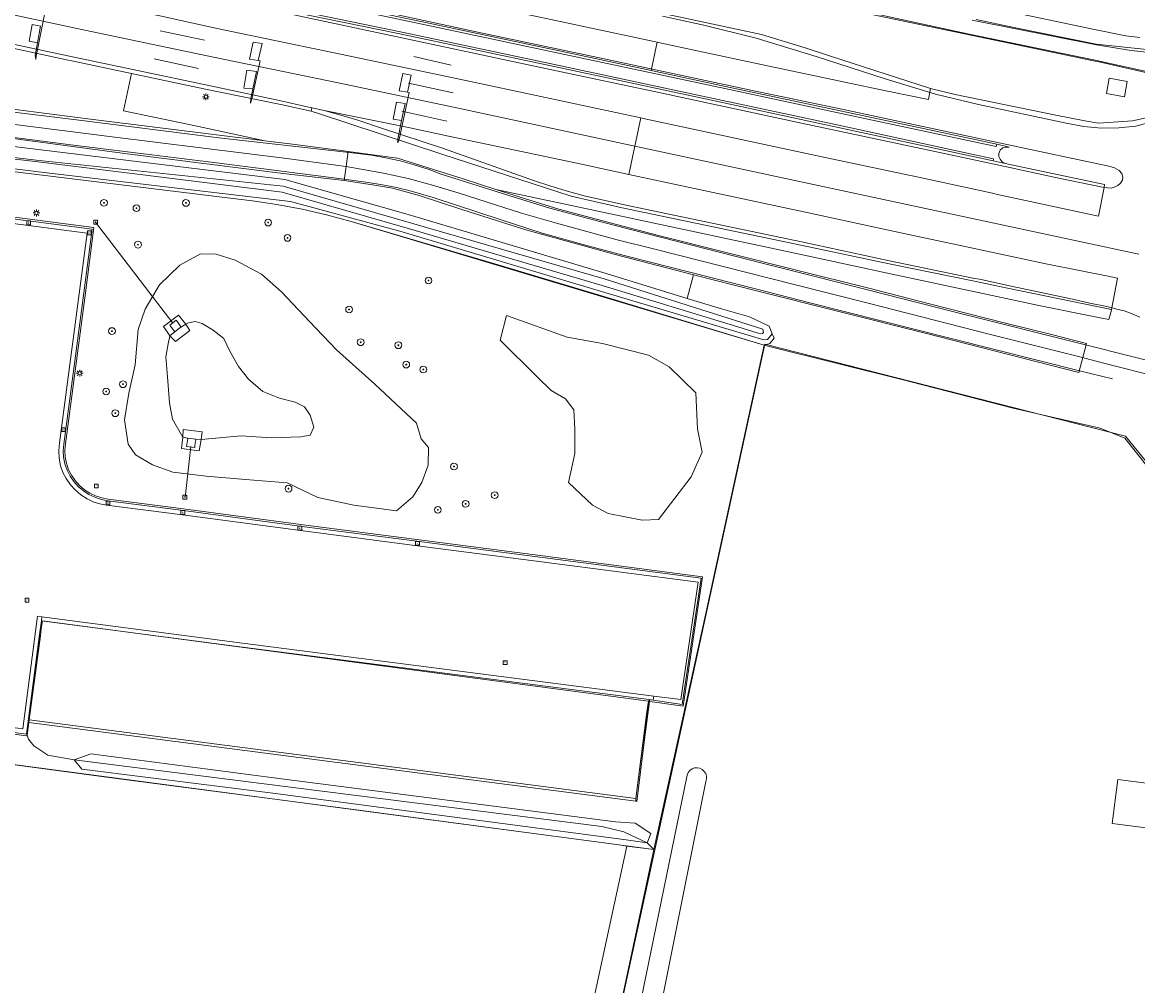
# Model space of a CAD drawing. Header units: metres. Extents: x 168032 to 180145, y 382923 to 399665.
# Tile 63 of 256: x 178308 to 178440, y 386750 to 386864. Entities that reach past the tile are written whole.
import ezdxf
from ezdxf.enums import TextEntityAlignment as Align

# ---------------------------------------------------------------- set-up
doc = ezdxf.new("R2010")
doc.units = ezdxf.units.M
doc.layers.get('0').update_dxf_attribs({"color": 8, "lineweight": 18})
for name, color, linetype, lineweight in [('B-WE-GR-BEPLANTING_CULTUUR_VASTE PLANTENVAK-GV', 8, 'Continuous', 18), ('B-WE-GR-BOOM-S', 8, 'Continuous', 18), ('B-WE-GR-GRAS-GV', 8, 'Continuous', 18), ('B-WE-IE-TERREINAFSCHEIDING_KUNSTMATIG_HEKWERK-G', 8, 'IE-TERREINAFSCHEIDING-KUNSTMATIG', 18), ('B-WE-IE-TERREINAFSCHEIDING_KUNSTMATIG_HEKWERK_RASTER-G', 8, 'IE-TERREINAFSCHEIDING-KUNSTMATIG', 18), ('B-WE-IE-TERREINAFSCHEIDING_KUNSTMATIG_MUUR-GV', 8, 'Continuous', 18), ('B-WE-KL-DATA_KABELBED-G', 8, 'Continuous', 18), ('B-WE-KL-ET_LS_OV_LICHTMAST-S', 8, 'Continuous', 18), ('B-WE-KW-KUNSTWERK_DUIKER-G', 8, 'Continuous', 18), ('B-WE-KW-KUNSTWERK_DUIKER-GV', 8, 'Continuous', 18), ('B-WE-OG-BEBOUWING_LUIFEL-GV', 8, 'Continuous', 18), ('B-WE-OG-TERREIN_ERF-GV', 8, 'Continuous', 18), ('B-WE-OG-WATER_SLOOT-GV', 8, 'Continuous', 18), ('B-WE-OG-WEG-GV', 8, 'Continuous', 18), ('B-WE-RI-GWA_KOLK-S', 8, 'Continuous', 18), ('B-WE-RI-GWA_RIOOLPUT-S', 8, 'Continuous', 18), ('B-WE-VH-VERHARDING_ASFALT-GV', 8, 'Continuous', 18), ('B-WE-VH-VERHARDING_BEDRIJFSVLOERPLAAT-GV', 8, 'Continuous', 18), ('B-WE-VH-VERHARDING_OPEN-GV', 8, 'Continuous', 18), ('B-WE-VW-MARKERING_PICTOGRAM-G', 8, 'Continuous', 18)]:
    doc.layers.add(name, color=color, linetype=linetype, lineweight=lineweight)
doc.styles.add('NLCS-ISO', font='NLCS-ISO.ttf')
doc.linetypes.add('IE-TERREINAFSCHEIDING-KUNSTMATIG', pattern='A,4,[82,NLCS.SHX,S=0.75,R=90,X=0,Y=0],4,-2', length=10)

# ---------------------------------------------------------------- blocks, each defined once
blk = doc.blocks.new('SKL-ET_OV_LICHTMAST-SO')
at = {"color": 0, "linetype": 'ByBlock', "lineweight": 18}
for points in [[(-1.25, 0), (-2, 0)], [(-1.41, 1.41), (-0.88, 0.88)], [(0, 2), (0, 1.25)], [(0.88, 0.88), (1.41, 1.41)], [(2, 0), (1.25, 0)], [(-1.41, -1.41), (-0.88, -0.88)], [(0, -1.25), (0, -2)], [(0.88, -0.88), (1.41, -1.41)]]:
    blk.add_lwpolyline(points, dxfattribs=at)
blk.add_circle((0, 0), 1, dxfattribs=at)
blk = doc.blocks.new('SRI-PUT_INSPECTIEPUT_RIOOLPUT-SO')
at = {"color": 0, "linetype": 'ByBlock', "lineweight": 18}
blk.add_lwpolyline([(-1.12, -1.12), (1.12, -1.12), (1.12, 1.12), (-1.12, 1.12)], close=True, dxfattribs=at)
at = {"color": 0, "linetype": 'ByBlock', "lineweight": 18, "style": 'NLCS-ISO'}
blk.add_text('r', height=1.5, dxfattribs=at).set_placement((0, 0.28), align=Align.MIDDLE_CENTER)
blk = doc.blocks.new('SRI-KOLK-SO')
at = {"color": 0, "linetype": 'ByBlock', "lineweight": 18}
blk.add_lwpolyline([(-1.125, -1.125), (1.125, -1.125), (1.125, 1.125), (-1.125, 1.125)], close=True, dxfattribs=at)
at = {"color": 0, "linetype": 'ByBlock', "lineweight": 18, "style": 'NLCS-ISO'}
blk.add_text('k', height=1.5, dxfattribs=at).set_placement((0, 0), align=Align.MIDDLE_CENTER)
blk = doc.blocks.new('SGR-BOOM_01-SO')
at = {"linetype": 'ByBlock', "lineweight": 18}
h = blk.add_hatch(color=0, dxfattribs=at)
h.dxf.hatch_style = 1
edge = h.paths.add_edge_path()
edge.add_arc((0, 0), 0.25, 0, 360)
at = {"color": 0, "linetype": 'ByBlock', "lineweight": 18}
for radius in [2, 0.25]:
    blk.add_circle((0, 0), radius, dxfattribs=at)

msp = doc.modelspace()

# ---------------------------------------------------------------- linework, layer by layer
at = {"layer": 'B-WE-GR-BEPLANTING_CULTUUR_VASTE PLANTENVAK-GV', "flags": 128}
for points in [[(178337.898, 386774.746), (178316.305, 386777.606), (178314.334, 386776.898), (178376.654, 386769.017), (178379.23, 386768.367), (178381.998, 386767.096), (178382.433, 386768.168), (178380.595, 386769.414), (178378.268, 386769.579)], [(178314.334, 386776.898), (178315.247, 386775.772), (178337.78, 386772.946), (178379.498, 386767.455), (178381.998, 386767.096), (178379.23, 386768.367), (178376.654, 386769.017)]]:
    msp.add_lwpolyline(points, close=True, dxfattribs=at)
at = {"layer": 'B-WE-GR-GRAS-GV', "flags": 128}
msp.add_lwpolyline([(178373.974, 386740.674), (178379.595, 386766.71), (178378.684, 386766.832), (178288.104, 386778.859), (178284.334, 386752.27)], close=True, dxfattribs=at)
at = {"layer": 'B-WE-IE-TERREINAFSCHEIDING_KUNSTMATIG_HEKWERK-G', "flags": 128}
msp.add_lwpolyline([(178444.01, 386808.332), (178438.469, 386815.108), (178395.886, 386825.981), (178330.767, 386526.587), (178894.677, 386373.266), (178898.01, 386386.35), (178910.51, 386383.381), (178955.516, 386740.855), (178510.276, 386797.796), (178510.938, 386803.689), (178474.25, 386808.439), (178470.863, 386804.953), (178463.268, 386805.805)], dxfattribs=at)
at = {"layer": 'B-WE-IE-TERREINAFSCHEIDING_KUNSTMATIG_HEKWERK_RASTER-G', "flags": 128}
msp.add_lwpolyline([(178254.191, 386848.032), (178258.129, 386847.483), (178258.76, 386852.292), (178317.634, 386845.081), (178332.447, 386843.254), (178335.386, 386842.902), (178338.266, 386842.477), (178341.241, 386841.939), (178344.142, 386841.262), (178347.049, 386840.463), (178395.811, 386825.88), (178388.954, 386794.318), (178382.789, 386766.282), (178348.53, 386770.881), (178319.034, 386774.731), (178288.471, 386778.811), (178245.377, 386784.319), (178245.506, 386785.358), (178240.17, 386786.282), (178241.473, 386796.639), (178245.384, 386828.264), (178248.009, 386832.941), (178248.805, 386838.881), (178252.604, 386838.445), (178253.122, 386842.001)], dxfattribs=at)
at = {"layer": 'B-WE-IE-TERREINAFSCHEIDING_KUNSTMATIG_MUUR-GV', "flags": 128}
msp.add_lwpolyline([(178309.02, 386781.621), (178308.98, 386781.314), (178380.645, 386771.993), (178380.666, 386772.315)], close=True, dxfattribs=at)
at = {"layer": 'B-WE-KL-DATA_KABELBED-G', "flags": 128}
for points in [[(178310.654, 386864.94), (178309.63, 386865.03), (178309.999, 386867.062), (178311.052, 386866.896), (178310.654, 386864.94), (178310.812, 386864.918), (178309.849, 386860.012), (178309.786, 386859.609)], [(178309.999, 386861.585), (178309.015, 386861.76), (178309.366, 386863.729), (178310.351, 386863.553), (178309.999, 386861.585), (178309.728, 386860.08), (178309.786, 386859.609)], [(178336.071, 386859.484), (178335.033, 386859.664), (178335.47, 386861.666), (178336.508, 386861.485), (178336.071, 386859.484), (178336.278, 386859.45), (178335.304, 386854.959), (178335.139, 386854.437)], [(178335.424, 386856.14), (178334.364, 386856.23), (178334.732, 386858.337), (178335.838, 386858.179), (178335.424, 386856.14), (178335.182, 386854.992), (178335.139, 386854.437)], [(178353.708, 386855.735), (178352.715, 386855.916), (178353.121, 386857.962), (178354.129, 386857.752), (178353.708, 386855.735), (178353.874, 386855.705), (178352.708, 386850.145), (178352.543, 386849.768)], [(178352.986, 386852.387), (178351.993, 386852.575), (178352.399, 386854.577), (178353.422, 386854.396), (178352.986, 386852.387), (178352.535, 386850.198), (178352.543, 386849.768)]]:
    msp.add_lwpolyline(points, dxfattribs=at)
at = {"layer": 'B-WE-KW-KUNSTWERK_DUIKER-G', "flags": 128}
for points in [[(178325.991, 386828.469), (178316.848, 386840.386)], [(178328.108, 386813.896), (178327.44, 386807.883)]]:
    msp.add_lwpolyline(points, dxfattribs=at)
at = {"layer": 'B-WE-KW-KUNSTWERK_DUIKER-GV', "flags": 128}
for points in [[(178326.511, 386828.609), (178326.382, 386828.807), (178325.612, 386828.239), (178325.746, 386828.071), (178326.19, 386827.476), (178326.242, 386827.493), (178326.902, 386827.972), (178326.94, 386828.027)], [(178328.68, 386814.737), (178328.677, 386814.776), (178327.718, 386814.875), (178327.742, 386814.851), (178327.632, 386814.124), (178327.609, 386813.905), (178328.568, 386813.792), (178328.58, 386814.007)]]:
    msp.add_lwpolyline(points, close=True, dxfattribs=at)
at = {"layer": 'B-WE-OG-BEBOUWING_LUIFEL-GV', "flags": 128}
msp.add_lwpolyline([(178380.666, 386772.315), (178381.934, 386782.242), (178382.043, 386783.08), (178382.134, 386783.802), (178310.593, 386793.301), (178310.445, 386792.373), (178310.353, 386791.521), (178309.02, 386781.621)], close=True, dxfattribs=at)
at = {"layer": 'B-WE-OG-TERREIN_ERF-GV', "flags": 128}
for points in [[(178443.919, 386807.942), (178438.4, 386814.897), (178435.503, 386816.072), (178425.226, 386818.433), (178412.065, 386821.793), (178396.568, 386825.659), (178395.811, 386825.88), (178388.951, 386794.358), (178382.789, 386766.282), (178377.225, 386740.253), (178334.197, 386542.36), (178333.314, 386538.297), (178330.734, 386526.573), (178332.203, 386526.174), (178348.3, 386521.803), (178397.255, 386508.509), (178504.18, 386479.434)], [(178381.258, 386748.437), (178386.714, 386775.085)], [(178388.919, 386774.325), (178383.568, 386747.549)]]:
    msp.add_lwpolyline(points, dxfattribs=at)
at = {"layer": 'B-WE-OG-TERREIN_ERF-GV'}
msp.add_lwpolyline([(178386.714, 386775.085, -1.0729471), (178388.919, 386774.325)], format="xyb", dxfattribs=at)
at = {"layer": 'B-WE-OG-TERREIN_ERF-GV', "flags": 128}
msp.add_lwpolyline([(178444.941, 386771.194), (178444.592, 386768.397), (178436.897, 386769.366), (178437.559, 386774.559), (178445.241, 386773.594)], close=True, dxfattribs=at)
at = {"layer": 'B-WE-OG-WATER_SLOOT-GV', "flags": 128}
for points in [[(178423.202, 386865.579), (178434.835, 386863.137), (178438.517, 386862.394), (178440.194, 386862.223)], [(178273.904, 386850.806), (178311.413, 386846.18), (178339.876, 386842.838), (178353.07, 386839.242), (178377.007, 386832.086), (178395.757, 386826.498), (178396.208, 386826.543), (178396.752, 386827.213), (178396.403, 386828.096), (178394.092, 386829.226), (178390.791, 386830.155), (178386.726, 386831.395), (178377.146, 386834.319), (178353.759, 386841.295), (178339.187, 386845.423), (178310.371, 386848.921), (178287.245, 386851.785)]]:
    msp.add_lwpolyline(points, dxfattribs=at)
for points in [[(178309.766, 386847.552), (178276.306, 386851.33), (178256.013, 386854.028), (178254.434, 386854.147), (178254.432, 386854.452), (178256.02, 386854.335), (178276.433, 386851.717), (178309.837, 386847.713), (178339.009, 386844.662), (178354.161, 386840.294), (178376.916, 386833.701), (178395.664, 386827.767), (178395.741, 386827.362), (178395.632, 386827.24), (178395.121, 386827.29), (178392.719, 386828.039), (178376.681, 386832.926), (178353.936, 386839.596), (178338.903, 386843.923)], [(178376.681, 386832.926), (178392.719, 386828.039), (178395.121, 386827.29), (178395.632, 386827.24), (178395.741, 386827.362), (178395.664, 386827.767), (178376.916, 386833.701), (178354.161, 386840.294), (178339.009, 386844.662), (178309.837, 386847.713), (178276.433, 386851.717), (178256.02, 386854.335), (178254.432, 386854.452), (178254.434, 386854.147), (178256.013, 386854.028), (178276.306, 386851.33), (178309.766, 386847.552), (178338.903, 386843.923), (178353.936, 386839.596)], [(178355.309, 386814.805), (178354.762, 386816.662), (178349.825, 386821.273), (178345.29, 386825.295), (178342.115, 386828.651), (178338.808, 386832.166), (178336.467, 386834.251), (178333.319, 386835.905), (178331.089, 386836.598), (178329.238, 386836.659), (178326.789, 386835.32), (178324.419, 386832.98), (178322.697, 386830.107), (178321.899, 386827.728), (178321.51, 386823.553), (178320.766, 386820.201), (178320.266, 386817.028), (178320.694, 386814.174), (178321.557, 386812.896), (178323.58, 386811.738), (178325.98, 386810.881), (178329.907, 386810.406), (178334.561, 386810.002), (178339.465, 386809.596), (178343.118, 386807.862), (178347.359, 386806.98), (178352.405, 386806.312), (178354.322, 386807.95), (178355.392, 386809.662), (178356.136, 386811.695), (178356.165, 386813.791)], [(178326.902, 386827.972), (178327.508, 386828.335), (178326.654, 386829.404), (178324.893, 386828.076), (178325.639, 386826.97), (178326.242, 386827.493), (178326.19, 386827.476), (178325.746, 386828.071), (178325.612, 386828.239), (178326.382, 386828.807), (178326.511, 386828.609), (178326.94, 386828.027)], [(178327.151, 386814.998), (178325.953, 386817.139), (178325.565, 386819.051), (178325.362, 386822.138), (178325.153, 386824.499), (178325.417, 386826.022), (178325.639, 386826.97), (178324.893, 386828.076), (178326.654, 386829.404), (178327.508, 386828.335), (178327.835, 386828.487), (178328.622, 386828.672), (178329.443, 386828.409), (178330.727, 386827.654), (178331.983, 386826.668), (178332.718, 386825.138), (178333.726, 386823.36), (178334.894, 386821.83), (178336.589, 386820.411), (178338.565, 386819.62), (178340.432, 386819.146), (178341.51, 386818.572), (178342.178, 386817.591), (178342.629, 386816.165), (178342.178, 386815.227), (178341.107, 386815.039), (178337.594, 386814.93), (178334.043, 386815.17), (178329.324, 386814.724), (178329.103, 386813.368), (178326.987, 386813.652)], [(178333.726, 386823.36), (178332.718, 386825.138), (178331.983, 386826.668), (178330.727, 386827.654), (178329.443, 386828.409), (178328.622, 386828.672), (178327.835, 386828.487), (178327.508, 386828.335), (178327.998, 386827.608), (178326.303, 386826.279), (178325.639, 386826.97), (178325.417, 386826.022), (178325.153, 386824.499), (178325.362, 386822.138), (178325.565, 386819.051), (178325.953, 386817.139), (178327.151, 386814.998), (178327.197, 386815.903), (178329.423, 386815.629), (178329.324, 386814.724), (178334.043, 386815.17), (178337.594, 386814.93), (178341.107, 386815.039), (178342.178, 386815.227), (178342.629, 386816.165), (178342.178, 386817.591), (178341.51, 386818.572), (178340.432, 386819.146), (178338.565, 386819.62), (178336.589, 386820.411), (178334.894, 386821.83)], [(178326.242, 386827.493), (178326.902, 386827.972), (178326.94, 386828.027), (178326.511, 386828.609), (178326.382, 386828.807), (178325.612, 386828.239), (178325.746, 386828.071), (178326.19, 386827.476)], [(178327.508, 386828.335), (178326.902, 386827.972), (178326.242, 386827.493), (178325.639, 386826.97), (178326.303, 386826.279), (178327.998, 386827.608)], [(178327.151, 386814.998), (178327.718, 386814.875), (178328.677, 386814.776), (178329.324, 386814.724), (178329.423, 386815.629), (178327.197, 386815.903)], [(178329.324, 386814.724), (178328.677, 386814.776), (178328.68, 386814.737), (178328.58, 386814.007), (178328.568, 386813.792), (178327.609, 386813.905), (178327.632, 386814.124), (178327.742, 386814.851), (178327.718, 386814.875), (178327.151, 386814.998), (178326.987, 386813.652), (178329.103, 386813.368)], [(178328.677, 386814.776), (178327.718, 386814.875), (178327.742, 386814.851), (178327.632, 386814.124), (178327.609, 386813.905), (178328.568, 386813.792), (178328.58, 386814.007), (178328.68, 386814.737)]]:
    msp.add_lwpolyline(points, close=True, dxfattribs=at)
at = {"layer": 'B-WE-OG-WEG-GV', "flags": 128}
for points in [[(178247.424, 386869.69), (178246.991, 386861.074), (178248.651, 386860.935), (178256.931, 386860.057), (178263.042, 386859.293), (178282.489, 386856.883), (178303.677, 386854.158), (178315.923, 386852.604), (178325.095, 386851.441), (178336.847, 386850.007), (178328.653, 386851.767), (178320.154, 386853.54), (178321.09, 386857.964), (178314.033, 386859.456), (178313.631, 386859.541), (178295.183, 386863.499), (178286.048, 386865.409)], [(178444.323, 386857.264), (178435.524, 386859.273), (178434.714, 386859.446), (178424.95, 386861.493), (178404.764, 386865.727)], [(178383.885, 386865.027), (178395.507, 386862.543), (178400.655, 386860.993), (178403.659, 386859.993), (178415.469, 386856.173), (178418.375, 386855.481), (178430.247, 386853.021), (178433.679, 386852.38), (178435.287, 386852.08), (178439.306, 386852.357), (178442.199, 386853.005)], [(178440.194, 386862.223), (178438.517, 386862.394), (178434.835, 386863.137), (178423.202, 386865.579)], [(178420.853, 386864.345), (178425.29, 386863.377), (178435.037, 386861.407), (178442.864, 386860.602)], [(178257.925, 386847.382), (178316.66, 386839.76), (178315.655, 386832.034), (178313.292, 386814.209), (178313.216, 386813.412), (178313.272, 386812.641), (178313.404, 386811.917), (178313.663, 386811.159), (178314.028, 386810.505), (178314.44, 386809.883), (178314.95, 386809.308), (178315.532, 386808.795), (178316.182, 386808.388), (178316.847, 386808.072), (178317.584, 386807.834), (178318.323, 386807.674), (178327.218, 386806.546), (178341.67, 386804.612), (178354.468, 386802.961), (178369.674, 386800.991), (178388.518, 386798.513), (178386.262, 386783.224), (178382.313, 386783.777), (178382.268, 386783.784), (178381.63, 386778.961), (178380.76, 386771.982), (178380.645, 386771.993), (178308.98, 386781.314), (178308.791, 386779.817), (178308.93, 386779.343), (178309.562, 386778.529), (178311.229, 386777.444), (178314.334, 386776.898), (178316.305, 386777.606), (178337.898, 386774.746), (178378.268, 386769.579), (178380.595, 386769.414), (178382.433, 386768.168), (178381.998, 386767.096), (178382.789, 386766.282), (178388.951, 386794.358), (178395.811, 386825.88), (178376.864, 386831.607), (178364.393, 386835.335), (178347.049, 386840.463), (178344.142, 386841.262), (178341.241, 386841.939), (178338.266, 386842.477), (178335.386, 386842.902), (178332.447, 386843.254), (178317.634, 386845.081), (178258.76, 386852.292)], [(178258.76, 386852.292), (178317.634, 386845.081), (178332.447, 386843.254), (178335.386, 386842.902), (178338.266, 386842.477), (178341.241, 386841.939), (178344.142, 386841.262), (178347.049, 386840.463), (178364.393, 386835.335), (178376.864, 386831.607), (178395.811, 386825.88), (178396.464, 386826.066), (178396.981, 386826.702), (178396.752, 386827.213), (178396.208, 386826.543), (178395.757, 386826.498), (178377.007, 386832.086), (178353.07, 386839.242), (178339.876, 386842.838), (178311.413, 386846.18), (178273.904, 386850.806)], [(178287.245, 386851.785), (178310.371, 386848.921), (178339.187, 386845.423), (178353.759, 386841.295), (178377.146, 386834.319), (178386.726, 386831.395), (178387.478, 386834.177), (178378.201, 386836.56), (178367.669, 386839.493), (178360.09, 386841.891), (178355.051, 386843.556), (178351.911, 386844.42), (178349.553, 386844.798), (178346.191, 386845.319), (178338.996, 386846.149), (178320.592, 386848.451), (178301.199, 386851.055)], [(178288.104, 386778.859), (178378.684, 386766.832), (178379.595, 386766.71), (178382.789, 386766.282), (178381.998, 386767.096), (178379.498, 386767.455), (178337.78, 386772.946), (178315.247, 386775.772), (178314.334, 386776.898), (178311.229, 386777.444), (178309.562, 386778.529), (178308.93, 386779.343), (178308.791, 386779.817), (178308.69, 386779.732), (178303.414, 386780.4)]]:
    msp.add_lwpolyline(points, dxfattribs=at)
for points in [[(178342.321, 386853.492), (178338.738, 386854.281), (178329.632, 386856.157), (178321.09, 386857.964), (178320.154, 386853.54), (178328.653, 386851.767), (178336.847, 386850.007), (178339.802, 386849.646), (178346.13, 386848.826), (178346.7, 386848.747), (178352.513, 386847.942), (178360.261, 386845.498), (178364.138, 386844.257), (178372.849, 386842.42), (178399.985, 386836.606), (178410.367, 386834.37), (178421.078, 386832.083), (178428.246, 386830.543), (178435.48, 386829.092), (178436.532, 386828.888), (178436.813, 386829.995), (178436.838, 386830.091), (178424.354, 386832.643), (178420.632, 386833.408), (178410.58, 386835.483), (178400.35, 386837.628), (178379.036, 386842.081), (178373.003, 386843.457), (178357.758, 386848.436), (178343.189, 386853.238)], [(178438.676, 386857.026), (178438.353, 386855.2), (178436.221, 386855.6), (178436.537, 386857.41)], [(178355.309, 386814.805), (178356.165, 386813.791), (178356.136, 386811.695), (178355.392, 386809.662), (178354.322, 386807.95), (178352.405, 386806.312), (178347.359, 386806.98), (178343.118, 386807.862), (178339.465, 386809.596), (178334.561, 386810.002), (178329.907, 386810.406), (178325.98, 386810.881), (178323.58, 386811.738), (178321.557, 386812.896), (178320.694, 386814.174), (178320.266, 386817.028), (178320.766, 386820.201), (178321.51, 386823.553), (178321.899, 386827.728), (178322.697, 386830.107), (178324.419, 386832.98), (178326.789, 386835.32), (178329.238, 386836.659), (178331.089, 386836.598), (178333.319, 386835.905), (178336.467, 386834.251), (178338.808, 386832.166), (178342.115, 386828.651), (178345.29, 386825.295), (178349.825, 386821.273), (178354.762, 386816.662)], [(178372.693, 386809.637), (178373.457, 386813.078), (178373.464, 386815.937), (178373.341, 386818.246), (178372.351, 386819.518), (178370.645, 386820.493), (178369.013, 386822.124), (178364.639, 386826.448), (178365.383, 386829.363), (178372.532, 386826.801), (178376.711, 386826.051), (178382.17, 386824.679), (178384.603, 386823.3), (178387.744, 386820.217), (178387.943, 386815.968), (178388.504, 386813.222), (178387.175, 386810.307), (178383.346, 386805.283), (178381.41, 386805.198), (178377.393, 386805.999), (178375.556, 386806.955)]]:
    msp.add_lwpolyline(points, close=True, dxfattribs=at)
at = {"layer": 'B-WE-VH-VERHARDING_ASFALT-GV', "flags": 128}
for points in [[(178267.393, 386885.668), (178266.487, 386881.905), (178266.551, 386881.891), (178281.431, 386878.738), (178281.46, 386878.858), (178281.521, 386879.106), (178303.259, 386875.02), (178320.904, 386871.411), (178338.504, 386867.647), (178356.009, 386863.923), (178373.637, 386860.183), (178382.448, 386858.294), (178383.167, 386861.664), (178372.458, 386863.946), (178352.111, 386868.299), (178332.224, 386872.499), (178317.234, 386875.644), (178302.707, 386878.505), (178287.242, 386881.593), (178267.773, 386885.587)], [(178298.15, 386870.74), (178291.855, 386872.059), (178287.651, 386872.954), (178287.57, 386872.571), (178286.859, 386869.224), (178286.9, 386869.216), (178295.341, 386867.432), (178315.578, 386863.08), (178330.763, 386859.894), (178345.708, 386856.823), (178359.859, 386853.799), (178380.542, 386849.366), (178381.254, 386852.7), (178360.583, 386857.11), (178346.715, 386860.024), (178331.223, 386863.263), (178324.425, 386864.744), (178303.478, 386869.164), (178298.097, 386870.3)], [(178286.859, 386869.224), (178286.152, 386865.898), (178286.048, 386865.409), (178295.183, 386863.499), (178313.631, 386859.541), (178314.033, 386859.456), (178321.09, 386857.964), (178329.632, 386856.157), (178338.738, 386854.281), (178342.321, 386853.492), (178342.41, 386853.9), (178343.856, 386853.583), (178353.794, 386851.592), (178358.541, 386850.547), (178373.889, 386847.311), (178379.831, 386846.038), (178380.542, 386849.366), (178359.859, 386853.799), (178345.708, 386856.823), (178330.763, 386859.894), (178315.578, 386863.08), (178295.341, 386867.432), (178286.9, 386869.216)], [(178246.991, 386861.074), (178247.147, 386859.194), (178247.288, 386857.456), (178247.874, 386857.357), (178256.995, 386856.653), (178262.521, 386855.942), (178275.419, 386854.283), (178278.957, 386853.841), (178301.199, 386851.055), (178320.592, 386848.451), (178338.996, 386846.149), (178346.191, 386845.319), (178346.434, 386846.958), (178346.7, 386848.747), (178346.13, 386848.826), (178339.802, 386849.646), (178336.847, 386850.007), (178325.095, 386851.441), (178315.923, 386852.604), (178303.677, 386854.158), (178282.489, 386856.883), (178263.042, 386859.293), (178256.931, 386860.057), (178248.651, 386860.935)], [(178379.831, 386846.038), (178373.889, 386847.311), (178358.541, 386850.547), (178353.794, 386851.592), (178343.856, 386853.583), (178342.41, 386853.9), (178342.321, 386853.492), (178343.189, 386853.238), (178357.758, 386848.436), (178373.003, 386843.457), (178379.036, 386842.081), (178400.35, 386837.628), (178410.58, 386835.483), (178420.632, 386833.408), (178424.354, 386832.643), (178436.838, 386830.091), (178437.551, 386833.784), (178436.445, 386833.998), (178429.263, 386835.439), (178422.125, 386836.972), (178411.411, 386839.26), (178401.035, 386841.495)], [(178364.138, 386844.257), (178360.261, 386845.498), (178352.513, 386847.942), (178346.7, 386848.747), (178346.434, 386846.958), (178346.191, 386845.319), (178349.553, 386844.798), (178351.911, 386844.42), (178355.051, 386843.556), (178360.09, 386841.891), (178367.669, 386839.493), (178378.201, 386836.56), (178387.478, 386834.177), (178394.897, 386832.272), (178414.81, 386827.272), (178432.989, 386822.626), (178433.894, 386826.053), (178429.735, 386827.114), (178424.326, 386828.478), (178415.339, 386830.75), (178408.189, 386832.589), (178399.626, 386834.728), (178383.181, 386838.876), (178378.531, 386840.085), (178371.551, 386841.946), (178367.625, 386843.141)]]:
    msp.add_lwpolyline(points, close=True, dxfattribs=at)
for points in [[(178335.603, 386866.397), (178352.655, 386862.911), (178370.51, 386859.129), (178387.98, 386855.407), (178404.232, 386851.915), (178420.35, 386848.42), (178422.884, 386847.869), (178422.848, 386847.642), (178424.281, 386847.328), (178423.917, 386847.511), (178423.677, 386847.825), (178423.505, 386848.139), (178423.542, 386848.503), (178423.696, 386848.904), (178424.005, 386849.173), (178424.357, 386849.268), (178424.757, 386849.264), (178423.274, 386849.587), (178423.222, 386849.343), (178407.325, 386852.735), (178391.173, 386856.168), (178373.585, 386859.938), (178355.957, 386863.678), (178338.452, 386867.403)], [(178352.111, 386868.299), (178372.458, 386863.946), (178383.167, 386861.664), (178384.056, 386861.474), (178395.655, 386858.99), (178410.171, 386855.902), (178415.217, 386854.863), (178415.469, 386856.173), (178403.659, 386859.993), (178400.655, 386860.993), (178395.507, 386862.543), (178383.885, 386865.027)], [(178324.425, 386864.744), (178331.223, 386863.263), (178346.715, 386860.024), (178360.583, 386857.11), (178381.254, 386852.7), (178381.735, 386852.597), (178402.46, 386848.162), (178412.89, 386845.96), (178413.486, 386845.837), (178422.773, 386843.811), (178423.383, 386843.676), (178435.287, 386841.104), (178435.945, 386844.504), (178436.007, 386844.823), (178424.281, 386847.328), (178422.848, 386847.642), (178420.297, 386848.176), (178404.179, 386851.671), (178387.928, 386855.163), (178370.458, 386858.885), (178352.604, 386862.666), (178335.564, 386866.15)]]:
    msp.add_lwpolyline(points, dxfattribs=at)
at = {"layer": 'B-WE-VH-VERHARDING_BEDRIJFSVLOERPLAAT-GV', "flags": 128}
msp.add_lwpolyline([(178281.46, 386878.858), (178281.702, 386878.818), (178303.211, 386874.775), (178320.852, 386871.166), (178338.452, 386867.403), (178355.957, 386863.678), (178373.585, 386859.938), (178391.173, 386856.168), (178407.325, 386852.735), (178423.222, 386849.343), (178423.274, 386849.587), (178407.377, 386852.979), (178391.226, 386856.413), (178382.448, 386858.294), (178373.637, 386860.183), (178356.009, 386863.923), (178338.504, 386867.647), (178320.904, 386871.411), (178303.259, 386875.02), (178281.521, 386879.106)], close=True, dxfattribs=at)
msp.add_lwpolyline([(178335.564, 386866.15), (178352.604, 386862.666), (178370.458, 386858.885), (178387.928, 386855.163), (178404.179, 386851.671), (178420.297, 386848.176), (178422.848, 386847.642), (178422.884, 386847.869), (178420.35, 386848.42), (178404.232, 386851.915), (178387.98, 386855.407), (178370.51, 386859.129), (178352.655, 386862.911), (178335.603, 386866.397)], dxfattribs=at)
at = {"layer": 'B-WE-VH-VERHARDING_OPEN-GV', "flags": 128}
for points in [[(178257.76, 386847.187), (178316.439, 386839.556), (178315.455, 386832.044), (178313.092, 386814.188), (178313.027, 386813.395), (178313.064, 386812.621), (178313.229, 386811.841), (178313.484, 386811.105), (178313.835, 386810.404), (178314.275, 386809.759), (178314.798, 386809.16), (178315.409, 386808.655), (178316.053, 386808.224), (178316.77, 386807.893), (178317.517, 386807.631), (178318.295, 386807.467), (178327.22, 386806.32), (178341.542, 386804.42), (178354.491, 386802.745), (178369.628, 386800.783), (178388.354, 386798.353), (178386.198, 386783.971), (178386.112, 386783.431), (178382.716, 386783.933), (178382.222, 386784.011), (178382.305, 386783.966), (178382.268, 386783.784), (178382.313, 386783.777), (178386.262, 386783.224), (178388.518, 386798.513), (178369.674, 386800.991), (178354.468, 386802.961), (178341.67, 386804.612), (178327.218, 386806.546), (178318.323, 386807.674), (178317.584, 386807.834), (178316.847, 386808.072), (178316.182, 386808.388), (178315.532, 386808.795), (178314.95, 386809.308), (178314.44, 386809.883), (178314.028, 386810.505), (178313.663, 386811.159), (178313.404, 386811.917), (178313.272, 386812.641), (178313.216, 386813.412), (178313.292, 386814.209), (178315.655, 386832.034), (178316.66, 386839.76), (178257.925, 386847.382)], [(178257.669, 386846.699), (178315.858, 386839.104), (178312.577, 386814.318), (178312.495, 386813.373), (178312.567, 386812.533), (178312.701, 386811.62), (178312.977, 386810.841), (178313.388, 386810.114), (178313.888, 386809.368), (178314.395, 386808.822), (178315.127, 386808.174), (178315.857, 386807.73), (178316.64, 386807.338), (178317.338, 386807.113), (178318.159, 386806.969), (178327.11, 386805.81), (178341.379, 386803.937), (178354.556, 386802.21), (178369.831, 386800.225), (178388.032, 386797.871), (178385.983, 386784.018), (178382.774, 386784.396), (178382.716, 386783.933), (178386.112, 386783.431), (178386.198, 386783.971), (178388.354, 386798.353), (178369.628, 386800.783), (178354.491, 386802.745), (178341.542, 386804.42), (178327.22, 386806.32), (178318.295, 386807.467), (178317.517, 386807.631), (178316.77, 386807.893), (178316.053, 386808.224), (178315.409, 386808.655), (178314.798, 386809.16), (178314.275, 386809.759), (178313.835, 386810.404), (178313.484, 386811.105), (178313.229, 386811.841), (178313.064, 386812.621), (178313.027, 386813.395), (178313.092, 386814.188), (178315.455, 386832.044), (178316.439, 386839.556), (178257.76, 386847.187)], [(178280.517, 386784.132), (178308.253, 386780.54), (178310.013, 386793.844), (178310.517, 386793.797), (178334.191, 386790.687), (178382.774, 386784.396), (178385.983, 386784.018), (178388.032, 386797.871), (178369.831, 386800.225), (178354.556, 386802.21), (178341.379, 386803.937), (178327.11, 386805.81), (178318.159, 386806.969), (178317.338, 386807.113), (178316.64, 386807.338), (178315.857, 386807.73), (178315.127, 386808.174), (178314.395, 386808.822), (178313.888, 386809.368), (178313.388, 386810.114), (178312.977, 386810.841), (178312.701, 386811.62), (178312.567, 386812.533), (178312.495, 386813.373), (178312.577, 386814.318), (178315.858, 386839.104), (178257.669, 386846.699)], [(178280.246, 386783.645), (178308.702, 386779.929), (178310.243, 386791.679), (178310.448, 386793.32), (178310.517, 386793.797), (178310.013, 386793.844), (178308.253, 386780.54), (178280.517, 386784.132)], [(178303.414, 386780.4), (178308.69, 386779.732), (178308.791, 386779.817), (178308.98, 386781.314), (178309.02, 386781.621), (178310.318, 386791.654), (178310.243, 386791.679), (178308.702, 386779.929), (178280.246, 386783.645)]]:
    msp.add_lwpolyline(points, dxfattribs=at)
for points in [[(178382.222, 386784.011), (178334.189, 386790.208), (178310.448, 386793.32), (178310.243, 386791.679), (178310.318, 386791.654), (178309.02, 386781.621), (178380.666, 386772.315), (178381.536, 386779.01)], [(178310.517, 386793.797), (178310.448, 386793.32), (178334.189, 386790.208), (178382.222, 386784.011), (178382.716, 386783.933), (178382.774, 386784.396), (178334.191, 386790.687)]]:
    msp.add_lwpolyline(points, close=True, dxfattribs=at)
at = {"layer": 'B-WE-VW-MARKERING_PICTOGRAM-G', "flags": 128}
for points in [[(178410.171, 386855.902), (178395.655, 386858.99), (178384.056, 386861.474), (178383.167, 386861.664), (178372.458, 386863.946), (178352.111, 386868.299), (178332.224, 386872.499), (178317.234, 386875.644), (178302.707, 386878.505), (178287.242, 386881.593), (178267.773, 386885.587), (178267.393, 386885.668), (178266.158, 386885.93), (178263.172, 386886.571)], [(178295.341, 386867.432), (178315.578, 386863.08), (178330.763, 386859.894), (178345.708, 386856.823), (178359.859, 386853.799), (178380.542, 386849.366), (178401.636, 386844.844), (178432.707, 386838.189), (178440.045, 386836.629)], [(178309.027, 386867.994), (178324.425, 386864.744), (178331.223, 386863.263), (178346.715, 386860.024), (178360.583, 386857.11), (178381.254, 386852.7), (178381.735, 386852.597), (178402.46, 386848.162), (178412.89, 386845.96)], [(178348.534, 386865.742), (178361.801, 386862.875), (178376.928, 386859.702), (178394.042, 386856.034), (178405.164, 386853.688), (178424.67, 386849.522), (178436.533, 386847.021), (178437.199, 386846.802), (178437.722, 386846.505), (178438.031, 386846.146), (178438.186, 386845.709), (178438.147, 386845.357), (178437.873, 386844.999), (178437.562, 386844.714), (178437.156, 386844.509), (178436.796, 386844.42), (178436.344, 386844.441), (178435.945, 386844.504), (178430.234, 386845.682), (178424.091, 386847.012), (178423.539, 386847.13), (178415.609, 386848.822), (178400.203, 386852.101), (178383.568, 386855.664), (178370.529, 386858.428), (178354.857, 386861.758), (178339.712, 386865.003)], [(178403.47, 386866.162), (178420.023, 386862.615), (178434.699, 386859.569), (178439.007, 386858.603), (178444.342, 386857.428)], [(178441.728, 386852.266), (178439.713, 386851.731), (178437.676, 386851.517), (178435.623, 386851.501), (178433.55, 386851.688), (178431.484, 386852.09), (178421.141, 386854.305), (178416.056, 386855.524), (178409.964, 386857.36), (178401.954, 386859.941), (178394.873, 386862.111), (178388.693, 386863.671), (178383.823, 386864.737)], [(178440.194, 386829.168), (178439.274, 386829.577), (178438.328, 386829.917), (178437.321, 386830.169), (178436.293, 386830.42), (178434.267, 386830.842), (178432.228, 386831.289), (178424.983, 386832.823), (178421.232, 386833.653), (178420.667, 386833.749), (178410.622, 386835.817), (178400.41, 386838.013), (178379.852, 386842.334), (178374.727, 386843.458), (178372.686, 386844.016), (178370.604, 386844.645), (178368.685, 386845.264), (178357.807, 386849.12), (178350.729, 386851.442), (178347.828, 386852.456), (178345.811, 386853.037), (178343.856, 386853.583), (178342.41, 386853.9), (178341.854, 386854.022), (178338.728, 386854.717), (178329.689, 386856.658), (178314.115, 386859.908), (178295.636, 386863.877)], [(178420.374, 386864.246), (178435.042, 386861.328), (178439.146, 386860.677), (178443.572, 386860.2)], [(178324.465, 386863.006), (178329.724, 386861.891)], [(178445.513, 386822.944), (178444.541, 386823.178), (178433.749, 386825.914), (178418.222, 386829.815), (178401.996, 386833.944), (178395.74, 386835.524), (178380.339, 386839.441), (178375.501, 386840.722), (178370.509, 386842.054), (178365.667, 386843.53), (178357.671, 386846.075), (178356.111, 386846.672), (178354.461, 386847.178), (178352.835, 386847.628), (178351.142, 386848.01), (178349.432, 386848.319), (178346.812, 386848.608), (178331.421, 386850.358), (178314.584, 386852.491), (178305.556, 386853.593), (178284.853, 386856.206), (178256.757, 386859.763), (178251.194, 386860.475), (178244.426, 386860.97)], [(178339.437, 386847.9), (178319.114, 386850.414), (178284.25, 386854.826), (178263, 386857.606), (178247.147, 386859.194), (178246.843, 386859.23)], [(178323.775, 386859.681), (178329.017, 386858.541)], [(178354.43, 386859.948), (178358.85, 386858.945)], [(178436.93, 386821.872), (178433.053, 386822.819), (178417.755, 386826.699), (178401.358, 386830.845), (178394.802, 386832.512), (178379.45, 386836.413), (178374.983, 386837.605), (178369.596, 386839.083), (178364.738, 386840.662), (178356.708, 386843.291), (178354.017, 386844.103), (178352.375, 386844.495), (178350.735, 386844.798), (178349.054, 386845.062), (178346.201, 386845.473), (178331.126, 386847.4), (178314.237, 386849.486), (178305.353, 386850.619), (178284.572, 386853.269), (178257.087, 386856.812), (178251.298, 386857.336), (178244.102, 386857.953)], [(178353.792, 386856.813), (178359.083, 386855.685)], [(178353.029, 386853.5), (178358.352, 386852.327)], [(178353.794, 386851.592), (178358.541, 386850.547), (178373.889, 386847.311), (178379.831, 386846.038), (178401.035, 386841.495), (178411.411, 386839.26)], [(178339.437, 386847.9), (178345.227, 386847.128), (178346.434, 386846.958), (178347.13, 386846.86), (178350.855, 386846.19), (178353.783, 386845.537), (178356.661, 386844.764), (178359.774, 386843.809), (178367.141, 386841.473), (178371.281, 386840.255), (178378.438, 386838.314), (178382.885, 386837.186), (178399.186, 386833.084), (178408.107, 386830.812), (178422.39, 386827.151), (178433.408, 386824.403), (178435.285, 386823.902), (178443.04, 386821.923)]]:
    msp.add_lwpolyline(points, dxfattribs=at)

# ---------------------------------------------------------------- block references
at = {"layer": 'B-WE-GR-BOOM-S', "xscale": 0.2, "yscale": 0.2, "zscale": 0.2}
for p in [(178317.847, 386842.675), (178321.677, 386842.047), (178327.529, 386842.668), (178337.235, 386840.345), (178321.863, 386837.738), (178339.523, 386838.532), (178356.174, 386833.501), (178346.789, 386830.079), (178318.786, 386827.524), (178348.158, 386826.208), (178352.612, 386825.854), (178353.544, 386823.572), (178355.557, 386822.989), (178320.09, 386821.252), (178318.102, 386820.389), (178319.183, 386817.826), (178359.178, 386811.539), (178339.643, 386808.921), (178363.986, 386808.153), (178357.275, 386806.415), (178360.553, 386807.127)]:
    msp.add_blockref('SGR-BOOM_01-SO', p, dxfattribs=at)
at = {"layer": 'B-WE-KL-ET_LS_OV_LICHTMAST-S', "xscale": 0.2, "yscale": 0.2, "zscale": 0.2}
for p in [(178329.88, 386855.2), (178309.869, 386841.48), (178314.974, 386822.548)]:
    msp.add_blockref('SKL-ET_OV_LICHTMAST-SO', p, dxfattribs=at)
at = {"layer": 'B-WE-RI-GWA_KOLK-S', "xscale": 0.2, "yscale": 0.2, "zscale": 0.2}
for p in [(178308.949, 386840.307), (178316.123, 386839.134), (178313.047, 386815.888), (178318.331, 386807.224), (178327.15, 386806.097), (178340.969, 386804.242), (178354.879, 386802.462)]:
    msp.add_blockref('SRI-KOLK-SO', p, dxfattribs=at)
at = {"layer": 'B-WE-RI-GWA_RIOOLPUT-S', "xscale": 0.2, "yscale": 0.2, "zscale": 0.2}
for p in [(178316.859, 386840.394), (178316.954, 386809.231), (178327.389, 386807.908), (178308.743, 386795.746), (178365.221, 386788.361)]:
    msp.add_blockref('SRI-PUT_INSPECTIEPUT_RIOOLPUT-SO', p, dxfattribs=at)

doc.saveas('drawing.dxf')
